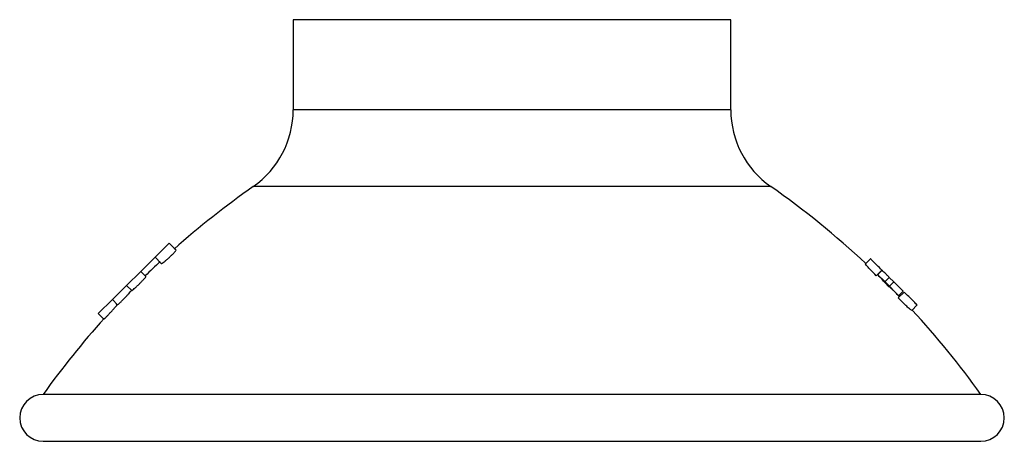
# Model space of a CAD drawing. Header units: millimetres. Extents: x 70.1 to 101.6, y 150 to 163.5.
import ezdxf

# ---------------------------------------------------------------- set-up
doc = ezdxf.new("R2010")
doc.units = ezdxf.units.MM

msp = doc.modelspace()

# ---------------------------------------------------------------- linework, layer by layer
at = {"color": 7, "linetype": 'Continuous', "lineweight": 25}
for p, q in [((78.859, 163.532), (78.859, 160.645)), ((92.859, 163.532), (78.859, 163.532)), ((92.859, 160.645), (92.859, 163.532)), ((92.859, 160.645), (78.859, 160.645)), ((94.139, 158.188), (77.58, 158.188)), ((74.438, 155.924), (74.893, 156.374)), ((75.11, 156.155), (74.893, 156.374)), ((73.983, 155.474), (74.438, 155.924)), ((74.438, 155.924), (74.635, 155.725)), ((97.167, 155.713), (97.329, 155.876)), ((73.529, 155.023), (73.983, 155.474)), ((74.146, 155.31), (73.983, 155.474)), ((97.513, 155.333), (97.693, 155.515)), ((97.553, 155.365), (97.697, 155.511)), ((73.074, 154.573), (73.529, 155.023)), ((73.529, 155.023), (73.692, 154.859)), ((97.774, 155.123), (97.93, 155.281)), ((97.919, 154.978), (97.774, 155.123)), ((97.919, 154.978), (98.076, 155.136)), ((98.076, 155.136), (97.93, 155.281)), ((98.215, 154.621), (98.404, 154.812)), ((98.229, 154.69), (98.376, 154.839)), ((98.256, 154.662), (98.229, 154.69)), ((72.619, 154.123), (73.074, 154.573)), ((73.074, 154.573), (73.24, 154.406)), ((73.228, 154.418), (73.2, 154.388)), ((98.65, 154.222), (98.823, 154.397)), ((72.619, 154.123), (72.8, 153.94)), ((100.859, 151.532), (70.859, 151.532)), ((70.859, 150.032), (100.859, 150.032))]:
    msp.add_line(p, q, dxfattribs=at)
at = {"color": 7, "linetype": 'Continuous', "lineweight": 25, "flags": 128}
msp.add_lwpolyline([(98.257, 154.664), (97.782, 155.146), (97.551, 155.372)], dxfattribs=at)
at = {"color": 7, "linetype": 'Continuous', "lineweight": 25}
for centre, radius, start, end in [((75.859, 160.645), 3, 304.9971, 0), ((95.859, 160.645), 3, 180, 235.0029), ((93.639, 135.251), 28, 124.9971, 131.6048), ((78.08, 135.251), 28, 46.9899, 55.0029), ((93.639, 135.251), 28, 132.8318, 134.1803), ((78.08, 135.251), 28, 35.555, 42.6864), ((93.639, 135.251), 28, 138.0376, 144.445), ((70.859, 150.782), 0.75, 90, 270), ((100.859, 150.782), 0.75, 270, 90)]:
    msp.add_arc(centre, radius, start, end, dxfattribs=at)
for points, knots in [([(74.636, 155.726), (74.64, 155.726), (74.648, 155.725), (74.693, 155.754), (74.758, 155.802), (74.836, 155.867), (74.918, 155.94), (74.994, 156.013), (75.057, 156.077), (75.098, 156.125), (75.115, 156.151), (75.109, 156.152), (75.107, 156.152)], [0, 0, 0, 0, 0.100107, 0.208078, 0.316305, 0.424382, 0.531954, 0.638913, 0.745469, 0.852025, 0.958953, 1, 1, 1, 1]), ([(97.513, 155.333), (97.446, 155.4), (97.335, 155.513), (97.224, 155.633), (97.17, 155.698), (97.168, 155.708), (97.167, 155.713)], [0, 0, 0, 0, 0.344694, 0.5729, 0.801415, 1, 1, 1, 1]), ([(97.693, 155.515), (97.638, 155.569), (97.529, 155.677), (97.408, 155.797), (97.339, 155.866), (97.332, 155.873), (97.329, 155.876)], [0, 0, 0, 0, 0.2802877, 0.5596797, 0.7797465, 1, 1, 1, 1]), ([(73.692, 154.859), (73.696, 154.86), (73.703, 154.861), (73.745, 154.894), (73.805, 154.947), (73.879, 155.016), (73.957, 155.093), (74.03, 155.168), (74.091, 155.235), (74.132, 155.283), (74.149, 155.308), (74.144, 155.307), (74.143, 155.307)], [0, 0, 0, 0, 0.102515, 0.210169, 0.317742, 0.425126, 0.532301, 0.639361, 0.746469, 0.853765, 0.961281, 1, 1, 1, 1]), ([(97.774, 155.123), (97.773, 155.127), (97.773, 155.136), (97.736, 155.181), (97.673, 155.246), (97.615, 155.304), (97.572, 155.346), (97.553, 155.365)], [0, 0, 0, 0, 0.253345, 0.590437, 0.734113, 0.878612, 1, 1, 1, 1]), ([(97.93, 155.281), (97.923, 155.288), (97.911, 155.299), (97.828, 155.382), (97.757, 155.452), (97.717, 155.491), (97.697, 155.511)], [0, 0, 0, 0, 0.499396, 0.749029, 0.874536, 1, 1, 1, 1]), ([(98.376, 154.839), (98.351, 154.863), (98.302, 154.912), (98.212, 155.001), (98.124, 155.088), (98.086, 155.126), (98.079, 155.133), (98.076, 155.136)], [0, 0, 0, 0, 0.125236, 0.250515, 0.499248, 0.749046, 1, 1, 1, 1]), ([(73.243, 154.409), (73.243, 154.408), (73.242, 154.404), (73.268, 154.425), (73.317, 154.47), (73.383, 154.534), (73.458, 154.61), (73.533, 154.689), (73.6, 154.762), (73.651, 154.82), (73.681, 154.859), (73.682, 154.863), (73.682, 154.866)], [0, 0, 0, 0, 0.049402, 0.156876, 0.264272, 0.371534, 0.478696, 0.585852, 0.693116, 0.800552, 0.90813, 1, 1, 1, 1]), ([(98.229, 154.69), (98.198, 154.722), (98.135, 154.787), (98.054, 154.868), (97.989, 154.93), (97.937, 154.975), (97.926, 154.977), (97.919, 154.978)], [0, 0, 0, 0, 0.160297, 0.321379, 0.483553, 0.652669, 1, 1, 1, 1]), ([(98.823, 154.397), (98.817, 154.402), (98.806, 154.413), (98.696, 154.522), (98.553, 154.664), (98.453, 154.762), (98.404, 154.812)], [0, 0, 0, 0, 0.279876, 0.559011, 0.77927, 1, 1, 1, 1]), ([(72.803, 153.943), (72.803, 153.942), (72.802, 153.939), (72.826, 153.961), (72.873, 154.007), (72.936, 154.073), (73.009, 154.151), (73.082, 154.232), (73.149, 154.306), (73.199, 154.365), (73.23, 154.404), (73.232, 154.408), (73.232, 154.41)], [0, 0, 0, 0, 0.04827, 0.155549, 0.262741, 0.369877, 0.477054, 0.58437, 0.691872, 0.799516, 0.90717, 1, 1, 1, 1]), ([(98.65, 154.222), (98.643, 154.224), (98.629, 154.228), (98.544, 154.301), (98.419, 154.418), (98.301, 154.536), (98.227, 154.609), (98.215, 154.621)], [0, 0, 0, 0, 0.258598, 0.466507, 0.67448, 0.945831, 1, 1, 1, 1])]:
    msp.add_open_spline(points, degree=3, knots=knots, dxfattribs=at)

doc.saveas('drawing.dxf')
